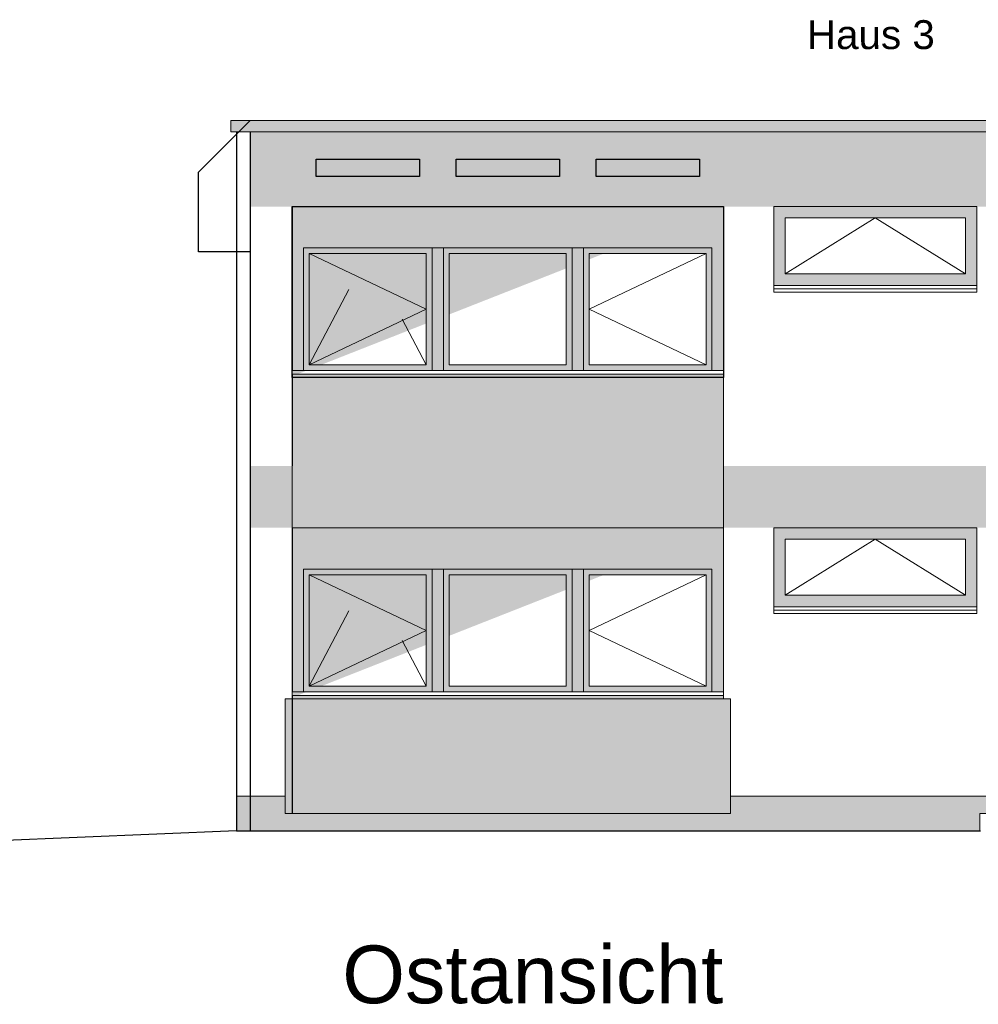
# Model space of a CAD drawing. Header units: metres. Extents: x -8.5 to 47, y -9.6 to 55.9.
# Tile 4 of 13: x 6.5 to 14.8, y 18.8 to 27.4. Entities that reach past the tile are written whole.
import ezdxf

# ---------------------------------------------------------------- set-up
doc = ezdxf.new("R2010")
doc.units = ezdxf.units.M
doc.set_wipeout_variables(frame=1)
doc.linetypes.add('Linienart-2', pattern=[2.999816, 1.999869, -0.999947])
doc.linetypes.add('Linienart-3', pattern=[3.999763, 2.999816, -0.999947])
for name, color, linetype in [('002AA_AA', 109, 'Continuous'), ('003ARCH_A', 7, 'Continuous'), ('003TX_TXT', 7, 'Continuous')]:
    doc.layers.add(name, color=color, linetype=linetype)
doc.layers.add('003SON_SON', color=7, linetype='Continuous', plot=False)
doc.styles.add('ARIAL', font='arial.ttf')
doc.styles.add('Arial (bold)', font='arial.ttf')

# ---------------------------------------------------------------- blocks, each defined once
blk = doc.blocks.new('Gruppe-47-1')
at = {"layer": '003ARCH_A', "linetype": 'Continuous', "lineweight": 0}
blk.add_hatch(color=252, dxfattribs=at).paths.add_polyline_path([(-20.0401, -16.9542), (-18.269, -16.9542), (-18.269, -17.6416), (-20.0401, -17.6416)])
at = {"layer": '003ARCH_A', "color": 46, "linetype": 'Continuous', "lineweight": 18, "true_color": 0x665500}
blk.add_line((-18.269, -17.6716), (-20.0401, -17.6716), dxfattribs=at)
at = {"layer": '003ARCH_A', "color": 7, "linetype": 'Continuous', "lineweight": 18, "flags": 128}
for points in [[(-20.0401, -16.9542), (-18.269, -16.9542), (-18.269, -17.6416), (-20.0401, -17.6416)], [(-20.0401, -17.6416), (-18.269, -17.6416), (-18.269, -17.7016), (-20.0401, -17.7016)]]:
    blk.add_lwpolyline(points, close=True, dxfattribs=at)
at = {"color": 255, "linetype": 'Continuous', "lineweight": 18}
blk.add_wipeout([(-19.9401, -17.0542), (-18.369, -17.0542), (-18.369, -17.5416), (-19.9401, -17.5416)], dxfattribs=at).dxf.layer = '003ARCH_A'
at = {"layer": '003ARCH_A', "color": 7, "linetype": 'Continuous', "lineweight": 18, "flags": 128}
blk.add_lwpolyline([(-19.9401, -17.0542), (-18.369, -17.0542), (-18.369, -17.5416), (-19.9401, -17.5416)], close=True, dxfattribs=at)
at = {"layer": '003ARCH_A', "color": 7, "linetype": 'Linienart-2', "lineweight": 18, "flags": 128}
blk.add_lwpolyline([(-19.9401, -17.5416), (-19.1545, -17.0542), (-18.369, -17.5416)], dxfattribs=at)
blk = doc.blocks.new('Gruppe-49-1')
at = {"layer": '003ARCH_A', "color": 7, "linetype": 'Continuous', "lineweight": 18, "flags": 128}
blk.add_lwpolyline([(-20.0401, -16.9542), (-18.269, -16.9542), (-18.269, -17.7016), (-20.0401, -17.7016)], close=True, dxfattribs=at)
blk = doc.blocks.new('Gruppe-50-1')
at = {"layer": '003ARCH_A', "linetype": 'Continuous', "lineweight": 0}
blk.add_hatch(color=252, dxfattribs=at).paths.add_polyline_path([(-20.0401, -14.1537), (-18.269, -14.1537), (-18.269, -14.841), (-20.0401, -14.841)])
at = {"layer": '003ARCH_A', "color": 46, "linetype": 'Continuous', "lineweight": 18, "true_color": 0x665500}
blk.add_line((-18.269, -14.871), (-20.0401, -14.871), dxfattribs=at)
at = {"layer": '003ARCH_A', "color": 7, "linetype": 'Continuous', "lineweight": 18, "flags": 128}
for points in [[(-20.0401, -14.1537), (-18.269, -14.1537), (-18.269, -14.841), (-20.0401, -14.841)], [(-20.0401, -14.841), (-18.269, -14.841), (-18.269, -14.901), (-20.0401, -14.901)]]:
    blk.add_lwpolyline(points, close=True, dxfattribs=at)
at = {"color": 255, "linetype": 'Continuous', "lineweight": 18}
blk.add_wipeout([(-19.9401, -14.2537), (-18.369, -14.2537), (-18.369, -14.741), (-19.9401, -14.741)], dxfattribs=at).dxf.layer = '003ARCH_A'
at = {"layer": '003ARCH_A', "color": 7, "linetype": 'Continuous', "lineweight": 18, "flags": 128}
blk.add_lwpolyline([(-19.9401, -14.2537), (-18.369, -14.2537), (-18.369, -14.741), (-19.9401, -14.741)], close=True, dxfattribs=at)
at = {"layer": '003ARCH_A', "color": 7, "linetype": 'Linienart-2', "lineweight": 18, "flags": 128}
blk.add_lwpolyline([(-19.9401, -14.741), (-19.1545, -14.2537), (-18.369, -14.741)], dxfattribs=at)
blk = doc.blocks.new('Gruppe-52-1')
at = {"layer": '003ARCH_A', "linetype": 'Continuous', "lineweight": 0}
for points in [[(-20.4784, -18.3842), (-20.4784, -16.9542), (-24.2384, -16.9542), (-24.2384, -18.3842), (-24.1384, -18.3842), (-24.1384, -17.3142), (-20.5784, -17.3142), (-20.5784, -18.3842)], [(-24.1384, -17.3142), (-23.0184, -17.3142), (-23.0184, -18.3842), (-24.1384, -18.3842)], [(-23.0184, -17.3142), (-22.9184, -17.3142), (-22.9184, -18.3842), (-23.0184, -18.3842)], [(-22.9184, -17.3142), (-21.7984, -17.3142), (-21.7984, -18.3842), (-22.9184, -18.3842)], [(-21.7984, -17.3142), (-21.6984, -17.3142), (-21.6984, -18.3842), (-21.7984, -18.3842)], [(-21.6984, -17.3142), (-20.5784, -17.3142), (-20.5784, -18.3842), (-21.6984, -18.3842)]]:
    blk.add_hatch(color=252, dxfattribs=at).paths.add_polyline_path(points)
at = {"layer": '003ARCH_A', "color": 7, "linetype": 'Continuous', "lineweight": 15}
blk.add_line((-20.4784, -18.3842), (-24.2384, -18.3842), dxfattribs=at)
at = {"layer": '003ARCH_A', "color": 7, "linetype": 'Continuous', "lineweight": 18, "flags": 128}
for points in [[(-20.4784, -18.3842), (-20.4784, -16.9542), (-24.2384, -16.9542), (-24.2384, -18.3842), (-24.1384, -18.3842), (-24.1384, -17.3142), (-20.5784, -17.3142), (-20.5784, -18.3842)], [(-24.1384, -17.3142), (-23.0184, -17.3142), (-23.0184, -18.3842), (-24.1384, -18.3842)], [(-23.0184, -17.3142), (-22.9184, -17.3142), (-22.9184, -18.3842), (-23.0184, -18.3842)], [(-22.9184, -17.3142), (-21.7984, -17.3142), (-21.7984, -18.3842), (-22.9184, -18.3842)], [(-21.7984, -17.3142), (-21.6984, -17.3142), (-21.6984, -18.3842), (-21.7984, -18.3842)], [(-21.6984, -17.3142), (-20.5784, -17.3142), (-20.5784, -18.3842), (-21.6984, -18.3842)]]:
    blk.add_lwpolyline(points, close=True, dxfattribs=at)
at = {"color": 255, "linetype": 'Continuous', "lineweight": 18}
for points in [[(-24.0884, -17.3642), (-23.0684, -17.3642), (-23.0684, -18.3342), (-24.0884, -18.3342)], [(-22.8684, -17.3642), (-21.8484, -17.3642), (-21.8484, -18.3342), (-22.8684, -18.3342)], [(-21.6484, -17.3642), (-20.6284, -17.3642), (-20.6284, -18.3342), (-21.6484, -18.3342)], [(-24.2384, -18.3842), (-20.4784, -18.3842), (-20.4784, -18.4142), (-24.2384, -18.4142)]]:
    blk.add_wipeout(points, dxfattribs=at).dxf.layer = '003ARCH_A'
at = {"layer": '003ARCH_A', "color": 46, "linetype": 'Continuous', "lineweight": 18, "true_color": 0x665500}
blk.add_line((-24.2384, -18.4142), (-20.4784, -18.4142), dxfattribs=at)
at = {"layer": '003ARCH_A', "color": 7, "linetype": 'Continuous', "lineweight": 18, "flags": 128}
for points in [[(-24.0884, -17.3642), (-23.0684, -17.3642), (-23.0684, -18.3342), (-24.0884, -18.3342)], [(-22.8684, -17.3642), (-21.8484, -17.3642), (-21.8484, -18.3342), (-22.8684, -18.3342)], [(-21.6484, -17.3642), (-20.6284, -17.3642), (-20.6284, -18.3342), (-21.6484, -18.3342)], [(-24.2384, -18.3842), (-20.4784, -18.3842), (-20.4784, -18.4142), (-24.2384, -18.4142)]]:
    blk.add_lwpolyline(points, close=True, dxfattribs=at)
at = {"layer": '003ARCH_A', "color": 7, "linetype": 'Linienart-3', "lineweight": 18, "flags": 128}
for points in [[(-24.0884, -17.3642), (-23.0684, -17.8492), (-24.0884, -18.3342), (-23.5784, -17.3642), (-23.0684, -18.3342)], [(-20.6284, -17.3642), (-21.6484, -17.8492), (-20.6284, -18.3342)]]:
    blk.add_lwpolyline(points, dxfattribs=at)
at = {"color": 255, "linetype": 'Continuous', "lineweight": 18}
blk.add_wipeout([(-24.2384, -18.3842), (-20.4784, -18.3842), (-20.4784, -18.4142), (-24.2384, -18.4142)], dxfattribs=at).dxf.layer = '003ARCH_A'
at = {"layer": '003ARCH_A', "linetype": 'Continuous', "lineweight": 0, "true_color": 0xaaaaaa}
blk.add_hatch(color=253, dxfattribs=at).paths.add_polyline_path([(-24.2384, -18.4142), (-20.4784, -18.4142), (-20.4784, -18.4442), (-24.2384, -18.4442)])
at = {"layer": '003ARCH_A', "color": 7, "linetype": 'Continuous', "lineweight": 18, "flags": 128}
for points in [[(-24.2384, -18.3842), (-20.4784, -18.3842), (-20.4784, -18.4142), (-24.2384, -18.4142)], [(-24.2384, -18.4142), (-20.4784, -18.4142), (-20.4784, -18.4442), (-24.2384, -18.4442)]]:
    blk.add_lwpolyline(points, close=True, dxfattribs=at)
blk = doc.blocks.new('Gruppe-58-1')
at = {"layer": '003ARCH_A', "linetype": 'Continuous', "lineweight": 0}
for points in [[(-20.4784, -15.5842), (-20.4784, -14.1542), (-24.2384, -14.1542), (-24.2384, -15.5842), (-24.1384, -15.5842), (-24.1384, -14.5142), (-20.5784, -14.5142), (-20.5784, -15.5842)], [(-24.1384, -14.5142), (-23.0184, -14.5142), (-23.0184, -15.5842), (-24.1384, -15.5842)], [(-23.0184, -14.5142), (-22.9184, -14.5142), (-22.9184, -15.5842), (-23.0184, -15.5842)], [(-22.9184, -14.5142), (-21.7984, -14.5142), (-21.7984, -15.5842), (-22.9184, -15.5842)], [(-21.7984, -14.5142), (-21.6984, -14.5142), (-21.6984, -15.5842), (-21.7984, -15.5842)], [(-21.6984, -14.5142), (-20.5784, -14.5142), (-20.5784, -15.5842), (-21.6984, -15.5842)]]:
    blk.add_hatch(color=252, dxfattribs=at).paths.add_polyline_path(points)
at = {"layer": '003ARCH_A', "color": 7, "linetype": 'Continuous', "lineweight": 15}
blk.add_line((-20.4784, -15.5842), (-24.2384, -15.5842), dxfattribs=at)
at = {"layer": '003ARCH_A', "color": 7, "linetype": 'Continuous', "lineweight": 18, "flags": 128}
for points in [[(-20.4784, -15.5842), (-20.4784, -14.1542), (-24.2384, -14.1542), (-24.2384, -15.5842), (-24.1384, -15.5842), (-24.1384, -14.5142), (-20.5784, -14.5142), (-20.5784, -15.5842)], [(-24.1384, -14.5142), (-23.0184, -14.5142), (-23.0184, -15.5842), (-24.1384, -15.5842)], [(-23.0184, -14.5142), (-22.9184, -14.5142), (-22.9184, -15.5842), (-23.0184, -15.5842)], [(-22.9184, -14.5142), (-21.7984, -14.5142), (-21.7984, -15.5842), (-22.9184, -15.5842)], [(-21.7984, -14.5142), (-21.6984, -14.5142), (-21.6984, -15.5842), (-21.7984, -15.5842)], [(-21.6984, -14.5142), (-20.5784, -14.5142), (-20.5784, -15.5842), (-21.6984, -15.5842)]]:
    blk.add_lwpolyline(points, close=True, dxfattribs=at)
at = {"color": 255, "linetype": 'Continuous', "lineweight": 18}
for points in [[(-24.0884, -14.5642), (-23.0684, -14.5642), (-23.0684, -15.5342), (-24.0884, -15.5342)], [(-22.8684, -14.5642), (-21.8484, -14.5642), (-21.8484, -15.5342), (-22.8684, -15.5342)], [(-21.6484, -14.5642), (-20.6284, -14.5642), (-20.6284, -15.5342), (-21.6484, -15.5342)], [(-24.2384, -15.5842), (-20.4784, -15.5842), (-20.4784, -15.6142), (-24.2384, -15.6142)]]:
    blk.add_wipeout(points, dxfattribs=at).dxf.layer = '003ARCH_A'
at = {"layer": '003ARCH_A', "color": 46, "linetype": 'Continuous', "lineweight": 18, "true_color": 0x665500}
blk.add_line((-24.2384, -15.6142), (-20.4784, -15.6142), dxfattribs=at)
at = {"layer": '003ARCH_A', "color": 7, "linetype": 'Continuous', "lineweight": 18, "flags": 128}
for points in [[(-24.0884, -14.5642), (-23.0684, -14.5642), (-23.0684, -15.5342), (-24.0884, -15.5342)], [(-22.8684, -14.5642), (-21.8484, -14.5642), (-21.8484, -15.5342), (-22.8684, -15.5342)], [(-21.6484, -14.5642), (-20.6284, -14.5642), (-20.6284, -15.5342), (-21.6484, -15.5342)], [(-24.2384, -15.5842), (-20.4784, -15.5842), (-20.4784, -15.6142), (-24.2384, -15.6142)]]:
    blk.add_lwpolyline(points, close=True, dxfattribs=at)
at = {"layer": '003ARCH_A', "color": 7, "linetype": 'Linienart-3', "lineweight": 18, "flags": 128}
for points in [[(-24.0884, -14.5642), (-23.0684, -15.0492), (-24.0884, -15.5342), (-23.5784, -14.5642), (-23.0684, -15.5342)], [(-20.6284, -14.5642), (-21.6484, -15.0492), (-20.6284, -15.5342)]]:
    blk.add_lwpolyline(points, dxfattribs=at)
at = {"color": 255, "linetype": 'Continuous', "lineweight": 18}
blk.add_wipeout([(-24.2384, -15.5842), (-20.4784, -15.5842), (-20.4784, -15.6142), (-24.2384, -15.6142)], dxfattribs=at).dxf.layer = '003ARCH_A'
at = {"layer": '003ARCH_A', "linetype": 'Continuous', "lineweight": 0, "true_color": 0xaaaaaa}
blk.add_hatch(color=253, dxfattribs=at).paths.add_polyline_path([(-24.2384, -15.6142), (-20.4784, -15.6142), (-20.4784, -15.6442), (-24.2384, -15.6442)])
at = {"layer": '003ARCH_A', "color": 7, "linetype": 'Continuous', "lineweight": 18, "flags": 128}
for points in [[(-24.2384, -15.5842), (-20.4784, -15.5842), (-20.4784, -15.6142), (-24.2384, -15.6142)], [(-24.2384, -15.6142), (-20.4784, -15.6142), (-20.4784, -15.6442), (-24.2384, -15.6442)]]:
    blk.add_lwpolyline(points, close=True, dxfattribs=at)

msp = doc.modelspace()

# ---------------------------------------------------------------- hatches: boundary and pattern name
at = {"layer": '003ARCH_A', "linetype": 'Continuous', "lineweight": 0}
for points in [[(8.2936, 26.4779), (21.3736, 26.4779), (21.3736, 26.3779), (8.2936, 26.3779)], [(9.0386, 26.1392), (9.9386, 26.1392), (9.9386, 25.9892), (9.0386, 25.9892)], [(10.2586, 26.1392), (11.1586, 26.1392), (11.1586, 25.9892), (10.2586, 25.9892)], [(11.4786, 26.1392), (12.3786, 26.1392), (12.3786, 25.9892), (11.4786, 25.9892)], [(8.8286, 25.7279), (12.5886, 25.7279), (12.5886, 24.2379), (8.8286, 24.2379)], [(8.8286, 24.2379), (12.5886, 24.2379), (12.5886, 22.9279), (8.8286, 22.9279)], [(8.7686, 21.4379), (12.6486, 21.4379), (12.6486, 20.4379), (8.7686, 20.4379)], [(8.7686, 20.5879), (8.7686, 20.4379), (12.6486, 20.4379), (12.6486, 20.5879), (15.085, 20.5879), (15.085, 20.4379), (14.8226, 20.4379), (14.8226, 20.2879), (8.3436, 20.2879), (8.3436, 20.5879)]]:
    msp.add_hatch(color=254, dxfattribs=at).paths.add_polyline_path(points)

# ---------------------------------------------------------------- linework, layer by layer
at = {"layer": '002AA_AA', "color": 7}
for q in [(6.2186, 20.1979), (14.8287, 20.2879)]:
    msp.add_line((8.3436, 20.2879), q, dxfattribs=at)
at = {"layer": '003ARCH_A', "color": 7}
for p, q in [((8.4636, 26.4779), (8.0136, 26.0279)), ((8.3436, 26.3779), (8.3436, 20.2879)), ((8.4636, 26.3779), (8.4636, 20.2879)), ((8.0136, 25.3337), (8.0136, 26.0279)), ((8.8286, 25.7279), (8.8286, 23.4679)), ((8.4636, 25.3337), (8.0136, 25.3337)), ((8.8286, 22.9279), (8.8286, 20.4379))]:
    msp.add_line(p, q, dxfattribs=at)
at = {"layer": '003ARCH_A', "color": 7, "linetype": 'Continuous', "lineweight": 15}
msp.add_line((21.2036, 26.3779), (8.4636, 26.3779), dxfattribs=at)
at = {"layer": '003ARCH_A', "color": 254, "linetype": 'Continuous', "lineweight": 18, "flags": 128}
for points in [[(8.2936, 26.4779), (21.3736, 26.4779), (21.3736, 26.3779), (8.2936, 26.3779)], [(8.8286, 25.7279), (12.5886, 25.7279), (12.5886, 24.2379), (8.8286, 24.2379)], [(8.8286, 22.9279), (12.5886, 22.9279), (12.5886, 21.4379), (8.8286, 21.4379)], [(8.7686, 20.5879), (8.7686, 20.4379), (12.6486, 20.4379), (12.6486, 20.5879), (15.085, 20.5879), (15.085, 20.4379), (14.8226, 20.4379), (14.8226, 20.2879), (8.3436, 20.2879), (8.3436, 20.5879)]]:
    msp.add_lwpolyline(points, close=True, dxfattribs=at)
at = {"layer": '003ARCH_A', "color": 254, "flags": 128}
for points in [[(9.0386, 26.1392), (9.9386, 26.1392), (9.9386, 25.9892), (9.0386, 25.9892)], [(10.2586, 26.1392), (11.1586, 26.1392), (11.1586, 25.9892), (10.2586, 25.9892)], [(11.4786, 26.1392), (12.3786, 26.1392), (12.3786, 25.9892), (11.4786, 25.9892)], [(8.8286, 25.7279), (12.5886, 25.7279), (12.5886, 24.2379), (8.8286, 24.2379)]]:
    msp.add_lwpolyline(points, close=True, dxfattribs=at)
at = {"layer": '003ARCH_A', "color": 254, "linetype": 'Continuous'}
msp.add_solid([(8.8286, 23.4679), (12.5886, 23.4679), (8.8286, 24.2979), (12.5886, 24.2979)], dxfattribs=at)

# ---------------------------------------------------------------- block references
at = {"layer": '003ARCH_A', "color": 7}
for name in ['Gruppe-50-1', 'Gruppe-47-1']:
    msp.add_blockref(name, (33.0669, 39.8821), dxfattribs=at)

# ---------------------------------------------------------------- texts
at = {"layer": '003TX_TXT', "color": 7, "attachment_point": 1, "line_spacing_factor": 0.970891}
for s, insert, char_height, style in [('Haus 3', (13.3166, 27.3517), 0.25172, 'Arial (bold)'), ('Ostansicht', (9.266, 19.2878), 0.50344, 'ARIAL')]:
    msp.add_mtext(s, dxfattribs=dict(at, insert=insert, char_height=char_height, style=style))

# ---------------------------------------------------------------- next in the draw order: linework, layer by layer
at = {"layer": '003ARCH_A', "color": 7, "linetype": 'Continuous', "lineweight": 18, "flags": 128}
msp.add_lwpolyline([(13.0268, 25.7284), (14.7979, 25.7284), (14.7979, 24.9811), (13.0268, 24.9811)], close=True, dxfattribs=at)
at = {"layer": '003ARCH_A', "color": 254, "linetype": 'Continuous'}
msp.add_solid([(8.4636, 25.7279), (21.2036, 25.7279), (8.4636, 26.3779), (21.2036, 26.3779)], dxfattribs=at)

# ---------------------------------------------------------------- next in the draw order: block references
at = {"layer": '003ARCH_A', "color": 7}
for name in ['Gruppe-52-1', 'Gruppe-49-1']:
    msp.add_blockref(name, (33.0669, 39.8821), dxfattribs=at)

# ---------------------------------------------------------------- next in the draw order: linework, layer by layer
at = {"layer": '003ARCH_A', "color": 254, "linetype": 'Continuous', "lineweight": 18, "flags": 128}
msp.add_lwpolyline([(8.7686, 21.4379), (12.6486, 21.4379), (12.6486, 20.4379), (8.7686, 20.4379)], close=True, dxfattribs=at)
at = {"layer": '003ARCH_A', "color": 254, "linetype": 'Continuous'}
for points in [[(8.4636, 22.9279), (16.3386, 22.9279), (8.4636, 23.4679), (16.3386, 23.4679)], [(8.8286, 20.4379), (12.5886, 20.4379), (8.8286, 21.4479), (12.5886, 21.4479)]]:
    msp.add_solid(points, dxfattribs=at)
at = {"layer": '003SON_SON', "color": 251, "linetype": 'Continuous'}
msp.add_solid([(12.5886, 22.9279), (8.8286, 22.9279), (8.8286, 21.4479)], dxfattribs=at)

# ---------------------------------------------------------------- next in the draw order: block references
at = {"layer": '003ARCH_A', "color": 7}
msp.add_blockref('Gruppe-58-1', (33.0669, 39.8821), dxfattribs=at)

# ---------------------------------------------------------------- next in the draw order: linework, layer by layer
at = {"layer": '003ARCH_A', "color": 254, "linetype": 'Continuous', "lineweight": 18, "flags": 128}
msp.add_lwpolyline([(8.8286, 24.2379), (12.5886, 24.2379), (12.5886, 22.9279), (8.8286, 22.9279)], close=True, dxfattribs=at)
at = {"layer": '003SON_SON', "color": 251, "linetype": 'Continuous'}
msp.add_solid([(12.5886, 25.7279), (8.8286, 25.7279), (8.8266, 24.2479)], dxfattribs=at)

doc.saveas('drawing.dxf')
